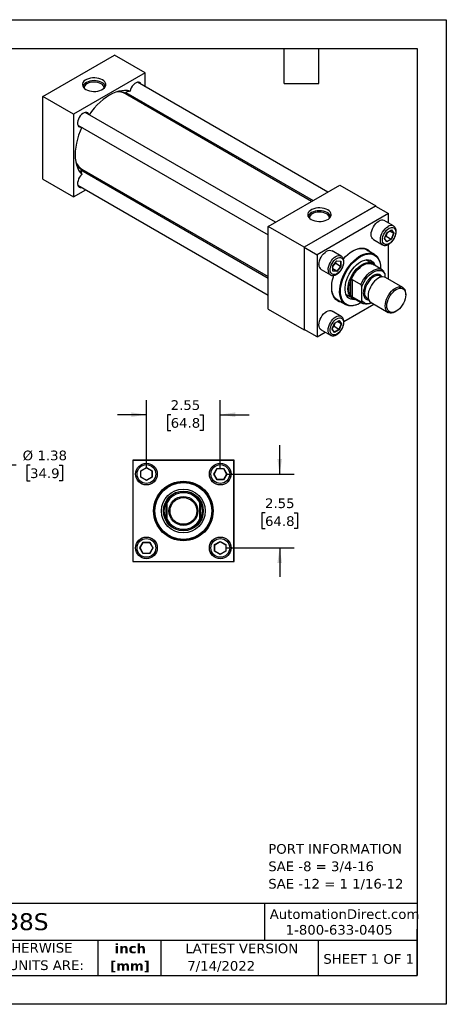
# Model space of a CAD drawing. Header units: inches. Extents: x 0 to 44, y 0 to 34.
# Tile 3 of 3: x 29.3 to 44, y 0 to 34. Entities that reach past the tile are written whole.
import ezdxf

# ---------------------------------------------------------------- set-up
doc = ezdxf.new("R2010")
doc.units = ezdxf.units.IN
doc.header["$LTSCALE"] = 4
doc.header["$MEASUREMENT"] = 0
doc.linetypes.add('SLD-Solid', pattern=[0])
doc.layers.add('DIMENSIONS', color=140, linetype='SLD-Solid', lineweight=25)
doc.layers.add('TEXT', color=140, linetype='SLD-Solid', lineweight=25)
doc.styles.add('SLDTEXTSTYLE0', font='VERDANA.TTF')
doc.styles.add('SLDTEXTSTYLE1', font='VERDANAB.TTF')
doc.dimstyles.new('SLDDIMSTYLE1', dxfattribs={"dimtxt": 0.339844, "dimasz": 0.52, "dimexe": 0, "dimexo": 0.0625, "dimgap": 0.084961, "dimtad": 0, "dimtih": 1, "dimtoh": 1, "dimrnd": 1e-09, "dimzin": 12, "dimdsep": 46, "dimtxsty": 'SLDTEXTSTYLE0', "dimsah": 1, "dimcen": 0.09, "dimadec": 0, "dimazin": 3, "dimtfac": 1, "dimtofl": 0, "dimtmove": 0, "dimatfit": 3, "dimfxl": 0, "dimfrac": 2, "dimtolj": 1, "dimtzin": 12, "dimarcsym": 0})
doc.dimstyles.new('SLDDIMSTYLE2', dxfattribs={"dimtxt": 0.339844, "dimasz": 0.52, "dimexe": 0, "dimexo": 0.0625, "dimgap": 0.084961, "dimtad": 0, "dimtih": 1, "dimtoh": 1, "dimrnd": 1e-09, "dimzin": 12, "dimdsep": 46, "dimtxsty": 'SLDTEXTSTYLE0', "dimsah": 1, "dimcen": 0.09, "dimadec": 0, "dimazin": 3, "dimtfac": 1, "dimtmove": 0, "dimatfit": 0, "dimfxl": 0, "dimfrac": 2, "dimtolj": 1, "dimtzin": 12, "dimarcsym": 0})

# ---------------------------------------------------------------- blocks, each defined once
blk = doc.blocks.new('SW_NOTE_0')
at = {"layer": 'TEXT', "color": 0, "char_height": 0.33333, "attachment_point": 1, "style": 'SLDTEXTSTYLE0'}
for s, insert in [('PORT INFORMATION', (0, 0.423)), ('SAE -8 = 3/4-16', (0, -0.179)), ('SAE -12 = 1 1/16-12', (0, -0.78))]:
    blk.add_mtext(s, dxfattribs=dict(at, insert=insert))
blk = doc.blocks.new('SW_NOTE_0_1')
at = {"layer": 'TEXT', "color": 0, "char_height": 0.3333, "attachment_point": 2, "style": 'SLDTEXTSTYLE1'}
for s, insert in [('inch', (0.5, 0.423)), ('[mm]', (0.489, -0.179))]:
    blk.add_mtext(s, dxfattribs=dict(at, insert=insert))
blk = doc.blocks.new('SW_NOTE_0_2')
at = {"layer": 'TEXT', "color": 0, "char_height": 0.33333, "attachment_point": 1, "style": 'SLDTEXTSTYLE0'}
for s, insert in [('UNLESS OTHERWISE ', (0, 0.423)), ('SPECIFIED UNITS ARE:', (0, -0.179))]:
    blk.add_mtext(s, dxfattribs=dict(at, insert=insert))
blk = doc.blocks.new('_D_4')
at = {"layer": 'DIMENSIONS'}
for p, q in [((29.146, 18.622), (28.146, 18.622)), ((28.146, 18.622), (28.146, 17.723)), ((29.631, 18.622), (29.517, 18.622)), ((29.517, 18.622), (29.517, 18.082)), ((30.641, 18.622), (30.755, 18.622)), ((30.755, 18.622), (30.755, 18.082)), ((29.517, 18.082), (29.631, 18.082)), ((30.755, 18.082), (30.641, 18.082)), ((23.19, 17.723), (24.539, 17.723)), ((24.779, 17.723), (26.114, 17.723)), ((26.354, 17.723), (28.646, 17.723)), ((28.146, 17.723), (28.146, 16.348)), ((23.19, 16.348), (26.114, 16.348)), ((26.354, 16.348), (28.646, 16.348))]:
    blk.add_line(p, q, dxfattribs=at)
for points in [[(28.146, 17.723), (28.066, 17.203), (28.226, 17.203)], [(28.146, 16.348), (28.226, 16.868), (28.066, 16.868)]]:
    blk.add_solid(points, dxfattribs=at)
at = {"layer": 'DIMENSIONS', "char_height": 0.3333, "attachment_point": 1, "style": 'SLDTEXTSTYLE0'}
for s, insert in [('%%c', (29.375, 19.121)), ('1.38', (29.888, 19.121)), ('34.9', (29.631, 18.505))]:
    blk.add_mtext(s, dxfattribs=dict(at, insert=insert))
blk = doc.blocks.new('_D_6')
at = {"layer": 'DIMENSIONS'}
for p, q in [((33.648, 18.511), (33.648, 20.861)), ((36.198, 18.511), (36.198, 20.861)), ((33.648, 20.361), (32.648, 20.361)), ((34.486, 20.361), (34.372, 20.361)), ((34.372, 20.361), (34.372, 19.82)), ((35.496, 20.361), (35.61, 20.361)), ((35.61, 20.361), (35.61, 19.82)), ((36.198, 20.361), (37.198, 20.361)), ((34.372, 19.82), (34.486, 19.82)), ((35.61, 19.82), (35.496, 19.82))]:
    blk.add_line(p, q, dxfattribs=at)
for points in [[(33.648, 20.361), (33.128, 20.441), (33.128, 20.281)], [(36.198, 20.361), (36.718, 20.281), (36.718, 20.441)]]:
    blk.add_solid(points, dxfattribs=at)
at = {"layer": 'DIMENSIONS', "char_height": 0.3333, "attachment_point": 1, "style": 'SLDTEXTSTYLE0'}
for s, insert in [('2.55', (34.486, 20.86)), ('64.8', (34.486, 20.244))]:
    blk.add_mtext(s, dxfattribs=dict(at, insert=insert))
blk = doc.blocks.new('_D_7')
at = {"layer": 'DIMENSIONS'}
for p, q in [((38.248, 18.311), (38.248, 19.311)), ((36.398, 18.311), (38.748, 18.311)), ((37.743, 16.97), (37.629, 16.97)), ((37.629, 16.97), (37.629, 16.429)), ((38.753, 16.97), (38.867, 16.97)), ((38.867, 16.97), (38.867, 16.429)), ((37.629, 16.429), (37.743, 16.429)), ((38.867, 16.429), (38.753, 16.429)), ((36.398, 15.761), (38.748, 15.761)), ((38.248, 15.761), (38.248, 14.761))]:
    blk.add_line(p, q, dxfattribs=at)
for points in [[(38.248, 18.311), (38.328, 18.831), (38.168, 18.831)], [(38.248, 15.761), (38.168, 15.241), (38.328, 15.241)]]:
    blk.add_solid(points, dxfattribs=at)
at = {"layer": 'DIMENSIONS', "char_height": 0.3333, "attachment_point": 1, "style": 'SLDTEXTSTYLE0'}
for s, insert in [('2.55', (37.743, 17.469)), ('64.8', (37.743, 16.853))]:
    blk.add_mtext(s, dxfattribs=dict(at, insert=insert))

msp = doc.modelspace()

# ---------------------------------------------------------------- linework, layer by layer
at = {"color": 7, "linetype": 'SLD-Solid'}
for p, q in [((0, 34), (44, 34)), ((44, 34), (44, 0)), ((44, 0), (0, 0))]:
    msp.add_line(p, q, dxfattribs=at)
for p, q in [((30.074, 31.35), (32.549, 32.779)), ((33.61, 32.166), (32.549, 32.779)), ((33.61, 32.166), (31.135, 30.738)), ((33.61, 31.679), (33.61, 32.166)), ((39.905, 28.045), (33.334, 31.838)), ((31.135, 30.738), (30.074, 31.35)), ((30.074, 28.492), (30.074, 31.35)), ((39.352, 27.725), (32.923, 31.437)), ((32.938, 31.49), (39.405, 27.756)), ((33.61, 31.041), (33.61, 31.102)), ((31.135, 30.738), (31.135, 27.88)), ((38.102, 27.004), (31.531, 30.797)), ((31.281, 30.364), (37.852, 26.571)), ((37.852, 25.066), (31.386, 28.799)), ((31.423, 28.839), (37.852, 25.127)), ((30.074, 28.492), (31.135, 27.88)), ((31.281, 28.282), (37.852, 24.489)), ((32.056, 28.412), (32.11, 28.442)), ((37.852, 26.859), (40.327, 28.288)), ((40.327, 28.288), (41.565, 27.574)), ((31.135, 27.88), (31.556, 28.123)), ((41.565, 27.574), (39.09, 26.145)), ((41.558, 27.562), (39.097, 26.141)), ((41.558, 27.562), (42, 27.306)), ((41.565, 27.557), (41.565, 27.574)), ((42, 27.306), (39.539, 25.886)), ((42, 26.98), (42, 27.306)), ((42.176, 26.878), (41.858, 27.062)), ((37.852, 24.002), (37.852, 26.859)), ((39.09, 26.145), (37.852, 26.859)), ((41.865, 26.441), (41.944, 26.646)), ((41.867, 26.444), (41.945, 26.644)), ((41.928, 26.524), (41.893, 26.509)), ((41.928, 26.524), (42.095, 26.427)), ((41.944, 26.646), (42.104, 26.739)), ((41.945, 26.644), (42.1, 26.734)), ((42.172, 26.625), (42.042, 26.7)), ((42.172, 26.625), (42.095, 26.427)), ((42.097, 26.732), (42.172, 26.625)), ((42.104, 26.739), (42.184, 26.625)), ((42.184, 26.625), (42.104, 26.419)), ((41.483, 26.412), (41.801, 26.228)), ((41.807, 26.225), (41.801, 26.228)), ((41.944, 26.327), (41.865, 26.441)), ((41.944, 26.337), (41.868, 26.445)), ((42.095, 26.427), (41.942, 26.339)), ((42.104, 26.419), (41.944, 26.327)), ((42, 25.042), (42, 26.238)), ((39.09, 26.145), (39.09, 23.287)), ((39.097, 26.141), (39.097, 23.299)), ((39.097, 26.141), (39.539, 25.886)), ((39.539, 25.886), (39.539, 23.044)), ((40.373, 25.837), (40.055, 26.021)), ((41.525, 25.893), (41.191, 26.086)), ((40.083, 25.504), (40.221, 25.676)), ((40.083, 25.32), (40.083, 25.504)), ((40.085, 25.505), (40.22, 25.672)), ((40.085, 25.326), (40.085, 25.505)), ((40.176, 25.617), (40.181, 25.58)), ((40.348, 25.483), (40.181, 25.58)), ((40.219, 25.671), (40.35, 25.66)), ((40.221, 25.676), (40.359, 25.664)), ((40.348, 25.66), (40.348, 25.483)), ((40.359, 25.664), (40.359, 25.479)), ((41.436, 25.584), (41.227, 25.705)), ((41.785, 25.365), (41.459, 25.553)), ((39.68, 25.371), (39.998, 25.188)), ((40.221, 25.308), (40.083, 25.32)), ((40.216, 25.318), (40.085, 25.394)), ((40.216, 25.318), (40.085, 25.33)), ((40.348, 25.483), (40.216, 25.318)), ((40.359, 25.479), (40.221, 25.308)), ((41.732, 25.419), (41.732, 25.436)), ((41.874, 25.232), (41.874, 25.111)), ((40.703, 24.473), (40.703, 24.985)), ((40.747, 25.028), (41.051, 24.853)), ((40.747, 25.028), (40.747, 24.429)), ((41.772, 25.118), (41.724, 25.145)), ((42.494, 24.757), (41.903, 25.098)), ((40.54, 24.514), (40.748, 24.394)), ((41.079, 24.302), (41.079, 24.773)), ((42.598, 24.496), (42.598, 24.528)), ((40.192, 24.355), (40.525, 24.162)), ((40.465, 23.579), (41.5, 24.176)), ((41.051, 24.254), (40.747, 24.429)), ((40.787, 24.39), (41.113, 24.202)), ((41.025, 24.212), (41.039, 24.22)), ((41.273, 24.363), (41.32, 24.336)), ((41.403, 24.232), (41.994, 23.891)), ((37.852, 24.002), (39.09, 23.287)), ((40.373, 23.755), (40.055, 23.939)), ((42.244, 23.916), (42.272, 23.932)), ((40.062, 23.318), (40.141, 23.523)), ((40.064, 23.32), (40.142, 23.521)), ((40.141, 23.523), (40.301, 23.615)), ((40.142, 23.521), (40.297, 23.611)), ((40.369, 23.501), (40.238, 23.577)), ((40.369, 23.501), (40.292, 23.304)), ((40.293, 23.608), (40.369, 23.501)), ((40.301, 23.615), (40.381, 23.502)), ((40.381, 23.502), (40.301, 23.296)), ((40.368, 23.758), (40.373, 23.755)), ((39.09, 23.287), (39.104, 23.295)), ((39.539, 23.044), (39.097, 23.299)), ((39.539, 23.044), (39.821, 23.207)), ((39.68, 23.289), (39.998, 23.105)), ((40.141, 23.204), (40.062, 23.318)), ((40.141, 23.214), (40.065, 23.322)), ((40.125, 23.401), (40.09, 23.386)), ((40.292, 23.304), (40.125, 23.401)), ((40.292, 23.304), (40.139, 23.216)), ((40.301, 23.296), (40.141, 23.204)), ((33.173, 18.786), (33.173, 15.286)), ((36.673, 18.786), (33.173, 18.786)), ((33.183, 18.776), (33.183, 15.296)), ((36.663, 18.776), (33.183, 18.776)), ((36.663, 15.296), (36.663, 18.776)), ((36.673, 15.286), (36.673, 18.786)), ((33.452, 18.424), (33.648, 18.537)), ((33.452, 18.198), (33.452, 18.424)), ((33.452, 18.424), (33.46, 18.419)), ((33.46, 18.419), (33.648, 18.527)), ((33.46, 18.202), (33.46, 18.419)), ((33.648, 18.537), (33.843, 18.424)), ((33.648, 18.537), (33.648, 18.527)), ((33.648, 18.527), (33.835, 18.419)), ((33.835, 18.419), (33.843, 18.424)), ((33.835, 18.419), (33.835, 18.202)), ((33.843, 18.424), (33.843, 18.198)), ((35.972, 18.311), (36.085, 18.506)), ((35.981, 18.311), (36.09, 18.498)), ((36.085, 18.506), (36.311, 18.506)), ((36.085, 18.506), (36.09, 18.498)), ((36.09, 18.498), (36.306, 18.498)), ((36.311, 18.506), (36.306, 18.498)), ((36.306, 18.498), (36.415, 18.311)), ((36.311, 18.506), (36.424, 18.311)), ((33.452, 18.198), (33.46, 18.202)), ((33.648, 18.085), (33.452, 18.198)), ((33.648, 18.094), (33.46, 18.202)), ((33.835, 18.202), (33.648, 18.094)), ((33.843, 18.198), (33.648, 18.085)), ((33.648, 18.085), (33.648, 18.094)), ((33.843, 18.198), (33.835, 18.202)), ((36.085, 18.115), (35.972, 18.311)), ((35.972, 18.311), (35.981, 18.311)), ((36.09, 18.123), (35.981, 18.311)), ((36.085, 18.115), (36.09, 18.123)), ((36.311, 18.115), (36.085, 18.115)), ((36.306, 18.123), (36.09, 18.123)), ((36.415, 18.311), (36.306, 18.123)), ((36.306, 18.123), (36.311, 18.115)), ((36.424, 18.311), (36.311, 18.115)), ((36.424, 18.311), (36.415, 18.311)), ((34.329, 16.722), (34.329, 17.349)), ((35.517, 17.349), (35.517, 16.722)), ((34.36, 16.747), (34.36, 17.324)), ((35.485, 17.324), (35.485, 16.747)), ((36.002, 15.874), (36.198, 15.987)), ((36.198, 15.987), (36.393, 15.874)), ((36.198, 15.987), (36.198, 15.977)), ((33.422, 15.761), (33.535, 15.956)), ((33.535, 15.565), (33.422, 15.761)), ((33.422, 15.761), (33.431, 15.761)), ((33.431, 15.761), (33.54, 15.948)), ((33.54, 15.573), (33.431, 15.761)), ((33.535, 15.956), (33.761, 15.956)), ((33.54, 15.948), (33.535, 15.956)), ((33.54, 15.948), (33.756, 15.948)), ((33.761, 15.956), (33.756, 15.948)), ((33.756, 15.948), (33.865, 15.761)), ((33.865, 15.761), (33.756, 15.573)), ((33.761, 15.956), (33.874, 15.761)), ((33.874, 15.761), (33.761, 15.565)), ((33.874, 15.761), (33.865, 15.761)), ((36.002, 15.648), (36.002, 15.874)), ((36.002, 15.874), (36.01, 15.869)), ((36.01, 15.652), (36.002, 15.648)), ((36.198, 15.535), (36.002, 15.648)), ((36.01, 15.869), (36.198, 15.977)), ((36.01, 15.652), (36.01, 15.869)), ((36.198, 15.544), (36.01, 15.652)), ((36.198, 15.977), (36.385, 15.869)), ((36.385, 15.652), (36.198, 15.544)), ((36.393, 15.648), (36.198, 15.535)), ((36.393, 15.874), (36.385, 15.869)), ((36.385, 15.869), (36.385, 15.652)), ((36.393, 15.648), (36.385, 15.652)), ((36.393, 15.874), (36.393, 15.648)), ((33.535, 15.565), (33.54, 15.573)), ((33.761, 15.565), (33.535, 15.565)), ((33.756, 15.573), (33.54, 15.573)), ((33.761, 15.565), (33.756, 15.573)), ((36.198, 15.535), (36.198, 15.544)), ((33.173, 15.286), (36.673, 15.286)), ((33.183, 15.296), (36.663, 15.296))]:
    msp.add_line(p, q)
at = {"flags": 128}
for points in [[(32.129, 31.924), (32.071, 31.951), (32.006, 31.972), (31.935, 31.986), (31.861, 31.992), (31.786, 31.99), (31.713, 31.98), (31.644, 31.963), (31.583, 31.938), (31.53, 31.908), (31.488, 31.872), (31.457, 31.832), (31.44, 31.79), (31.437, 31.747), (31.447, 31.704), (31.471, 31.663), (31.507, 31.626), (31.555, 31.592), (31.613, 31.565), (31.678, 31.544), (31.749, 31.53), (31.823, 31.524), (31.898, 31.526), (31.971, 31.536), (32.039, 31.554), (32.101, 31.578), (32.154, 31.608), (32.196, 31.644), (32.226, 31.684), (32.243, 31.726), (32.247, 31.769), (32.237, 31.812), (32.213, 31.853), (32.176, 31.89), (32.129, 31.924)], [(32.11, 31.831), (32.052, 31.858), (31.987, 31.878), (31.916, 31.891), (31.842, 31.895), (31.768, 31.891), (31.697, 31.878), (31.631, 31.858), (31.574, 31.831), (31.527, 31.798), (31.492, 31.76), (31.47, 31.719), (31.463, 31.676), (31.463, 31.674)], [(32.085, 31.788), (32.031, 31.814), (31.969, 31.832), (31.902, 31.843), (31.833, 31.846), (31.764, 31.841), (31.698, 31.828), (31.638, 31.808), (31.587, 31.781), (31.546, 31.748), (31.517, 31.712), (31.501, 31.673), (31.499, 31.633)], [(33.463, 31.764), (33.463, 31.765), (33.443, 31.803), (33.414, 31.828), (33.378, 31.84), (33.336, 31.839), (33.291, 31.823), (33.244, 31.795), (33.2, 31.755), (33.159, 31.706), (33.124, 31.65), (33.098, 31.591), (33.081, 31.531)], [(33.081, 31.531), (32.991, 31.55), (32.896, 31.555), (32.797, 31.548), (32.694, 31.528), (32.588, 31.495), (32.481, 31.45), (32.372, 31.393), (32.264, 31.325), (32.156, 31.246), (32.05, 31.156), (31.947, 31.058), (31.848, 30.95), (31.753, 30.835), (31.667, 30.719)], [(33.499, 31.105), (33.48, 31.153), (33.467, 31.184)], [(31.66, 30.723), (31.646, 30.753), (31.62, 30.781), (31.585, 30.797), (31.545, 30.799), (31.5, 30.788), (31.454, 30.763), (31.408, 30.726), (31.366, 30.679), (31.33, 30.625), (31.301, 30.566), (31.282, 30.506), (31.272, 30.449), (31.274, 30.396), (31.286, 30.351), (31.308, 30.317), (31.339, 30.295), (31.377, 30.287), (31.41, 30.29)], [(31.417, 30.286), (31.36, 30.153), (31.307, 30.013), (31.264, 29.874), (31.23, 29.735), (31.205, 29.599), (31.19, 29.466), (31.185, 29.338), (31.19, 29.215), (31.205, 29.1), (31.23, 28.992), (31.264, 28.893), (31.307, 28.803), (31.36, 28.723), (31.42, 28.655)], [(31.42, 28.655), (31.377, 28.61), (31.339, 28.558), (31.308, 28.5), (31.286, 28.44), (31.274, 28.382), (31.272, 28.328), (31.282, 28.28), (31.301, 28.243), (31.33, 28.218), (31.366, 28.206), (31.408, 28.207), (31.41, 28.208)], [(31.914, 28.494), (31.947, 28.498), (31.999, 28.506)], [(39.907, 27.433), (39.849, 27.461), (39.784, 27.482), (39.713, 27.496), (39.639, 27.502), (39.564, 27.5), (39.491, 27.49), (39.423, 27.472), (39.361, 27.448), (39.308, 27.417), (39.266, 27.382), (39.236, 27.342), (39.219, 27.3), (39.215, 27.257), (39.225, 27.214), (39.249, 27.173), (39.286, 27.135), (39.333, 27.102), (39.391, 27.075), (39.456, 27.054), (39.527, 27.04), (39.601, 27.034), (39.676, 27.036), (39.749, 27.046), (39.817, 27.063), (39.879, 27.088), (39.932, 27.118), (39.974, 27.154), (40.005, 27.193), (40.022, 27.235), (40.025, 27.278), (40.015, 27.321), (39.991, 27.362), (39.955, 27.4), (39.907, 27.433)], [(39.888, 27.341), (39.831, 27.368), (39.765, 27.388), (39.694, 27.4), (39.62, 27.405), (39.546, 27.4), (39.475, 27.388), (39.41, 27.368), (39.352, 27.341), (39.305, 27.307), (39.27, 27.27), (39.249, 27.229), (39.241, 27.186), (39.241, 27.184)], [(39.863, 27.298), (39.809, 27.323), (39.748, 27.342), (39.681, 27.353), (39.611, 27.356), (39.542, 27.351), (39.477, 27.338), (39.417, 27.317), (39.365, 27.291), (39.324, 27.258), (39.295, 27.222), (39.279, 27.183), (39.277, 27.143)], [(41.483, 26.412), (41.483, 26.412), (41.45, 26.44), (41.426, 26.478), (41.411, 26.527), (41.406, 26.584), (41.411, 26.647), (41.426, 26.713), (41.45, 26.78), (41.483, 26.845), (41.523, 26.906), (41.569, 26.961), (41.619, 27.007), (41.671, 27.043)], [(41.801, 26.228), (41.801, 26.228), (41.768, 26.256), (41.744, 26.295), (41.729, 26.343), (41.724, 26.4), (41.729, 26.463), (41.744, 26.529), (41.768, 26.596), (41.801, 26.662), (41.842, 26.723), (41.887, 26.778), (41.937, 26.824), (41.989, 26.859)], [(39.602, 25.543), (39.608, 25.606), (39.623, 25.672), (39.647, 25.739), (39.68, 25.804), (39.72, 25.866), (39.766, 25.92), (39.816, 25.966), (39.868, 26.002), (39.919, 26.026), (39.969, 26.037), (40.015, 26.036), (40.055, 26.021)], [(39.921, 25.359), (39.926, 25.422), (39.941, 25.488), (39.965, 25.555), (39.998, 25.621), (40.038, 25.682), (40.084, 25.737), (40.134, 25.783), (40.186, 25.819), (40.238, 25.843), (40.287, 25.854), (40.333, 25.852), (40.37, 25.839)], [(41.025, 24.211), (40.942, 24.169), (40.859, 24.138), (40.779, 24.12), (40.702, 24.115), (40.63, 24.123), (40.564, 24.143), (40.504, 24.176), (40.451, 24.22), (40.406, 24.276), (40.37, 24.343), (40.343, 24.419), (40.326, 24.504), (40.319, 24.596), (40.321, 24.694), (40.334, 24.796), (40.356, 24.902), (40.387, 25.01), (40.428, 25.118), (40.476, 25.225), (40.533, 25.329), (40.596, 25.429), (40.666, 25.523), (40.74, 25.61), (40.819, 25.689), (40.9, 25.759), (40.983, 25.818), (41.067, 25.866), (41.15, 25.903), (41.232, 25.927), (41.31, 25.939), (41.385, 25.938), (41.454, 25.924), (41.517, 25.897), (41.574, 25.859), (41.623, 25.808), (41.663, 25.747), (41.695, 25.676), (41.717, 25.595), (41.729, 25.506), (41.732, 25.436)], [(40.448, 25.743), (40.521, 25.82), (40.602, 25.895), (40.685, 25.96), (40.769, 26.014), (40.854, 26.057), (40.937, 26.089), (41.018, 26.107), (41.095, 26.113), (41.168, 26.107), (41.236, 26.088), (41.298, 26.056), (41.352, 26.013), (41.388, 25.972)], [(40.762, 26.01), (40.797, 26.029), (40.881, 26.066), (40.963, 26.09), (41.042, 26.102), (41.117, 26.101), (41.187, 26.087), (41.251, 26.06), (41.308, 26.021), (41.318, 26.013)], [(41.039, 25.819), (41.123, 25.862), (41.205, 25.892), (41.285, 25.909), (41.361, 25.913), (41.433, 25.905), (41.499, 25.883), (41.558, 25.849), (41.609, 25.803), (41.653, 25.745), (41.687, 25.677), (41.712, 25.599), (41.727, 25.513), (41.732, 25.419), (41.732, 25.395)], [(41.06, 24.232), (41.039, 24.22), (40.956, 24.177), (40.874, 24.147), (40.794, 24.13), (40.717, 24.125), (40.646, 24.134), (40.58, 24.156), (40.521, 24.19), (40.469, 24.236), (40.426, 24.294), (40.392, 24.362), (40.367, 24.44), (40.352, 24.526), (40.347, 24.62), (40.352, 24.719), (40.367, 24.823), (40.392, 24.929), (40.426, 25.037), (40.469, 25.145), (40.521, 25.251), (40.58, 25.353), (40.646, 25.451), (40.717, 25.542), (40.794, 25.626), (40.874, 25.7), (40.956, 25.765), (41.039, 25.819)], [(40.876, 24.338), (40.827, 24.331), (40.762, 24.333), (40.702, 24.347), (40.649, 24.373), (40.603, 24.412), (40.565, 24.462), (40.536, 24.523), (40.517, 24.592), (40.507, 24.67), (40.507, 24.754), (40.517, 24.843), (40.536, 24.936), (40.565, 25.029), (40.603, 25.123), (40.649, 25.215), (40.702, 25.303), (40.762, 25.386), (40.827, 25.462), (40.895, 25.53), (40.967, 25.588), (41.039, 25.636), (41.112, 25.672), (41.183, 25.696), (41.252, 25.708), (41.317, 25.706), (41.376, 25.692), (41.429, 25.665), (41.475, 25.627), (41.513, 25.577), (41.542, 25.516), (41.548, 25.501)], [(40.606, 24.708), (40.611, 24.791), (40.626, 24.878), (40.65, 24.967), (40.683, 25.056), (40.725, 25.145), (40.774, 25.23), (40.829, 25.31), (40.89, 25.383), (40.955, 25.449), (41.023, 25.505), (41.092, 25.55), (41.161, 25.585), (41.229, 25.607), (41.294, 25.616), (41.355, 25.613), (41.41, 25.597), (41.459, 25.569), (41.501, 25.529), (41.501, 25.528)], [(40.703, 24.985), (40.74, 25.073), (40.784, 25.159), (40.835, 25.241), (40.893, 25.318), (40.955, 25.387), (41.021, 25.448), (41.089, 25.498), (41.157, 25.538), (41.225, 25.566), (41.291, 25.581), (41.353, 25.584), (41.411, 25.573), (41.459, 25.553)], [(41.44, 25.582), (41.43, 25.645), (41.429, 25.649)], [(39.998, 25.188), (39.998, 25.188), (39.994, 25.19)], [(40.389, 24.241), (40.37, 24.244), (40.302, 24.263), (40.241, 24.295), (40.186, 24.338), (40.14, 24.393), (40.102, 24.458), (40.073, 24.533), (40.054, 24.617), (40.044, 24.708), (40.044, 24.805), (40.054, 24.908), (40.073, 25.014), (40.102, 25.123), (40.117, 25.169)], [(41.051, 24.853), (41.095, 24.945), (41.147, 25.033), (41.207, 25.115), (41.272, 25.19), (41.341, 25.255), (41.413, 25.309), (41.485, 25.351), (41.557, 25.379), (41.626, 25.394), (41.691, 25.395), (41.75, 25.381), (41.802, 25.353), (41.847, 25.312)], [(41.079, 24.773), (41.116, 24.863), (41.161, 24.95), (41.214, 25.034), (41.274, 25.11), (41.339, 25.178), (41.407, 25.237), (41.477, 25.283), (41.546, 25.317), (41.614, 25.338), (41.679, 25.344), (41.739, 25.336), (41.792, 25.315), (41.838, 25.28), (41.874, 25.232)], [(41.724, 25.145), (41.719, 25.148), (41.675, 25.163), (41.624, 25.166), (41.57, 25.155), (41.513, 25.131), (41.456, 25.095), (41.4, 25.048), (41.347, 24.992), (41.3, 24.928), (41.258, 24.858), (41.225, 24.785), (41.2, 24.711), (41.185, 24.639), (41.179, 24.57)], [(40.703, 24.473), (40.679, 24.52), (40.662, 24.573), (40.652, 24.633), (40.648, 24.697), (40.652, 24.765), (40.662, 24.837), (40.679, 24.91), (40.703, 24.985)], [(41.903, 25.098), (41.864, 25.115), (41.813, 25.121), (41.757, 25.115), (41.698, 25.096), (41.638, 25.064), (41.579, 25.021), (41.522, 24.968), (41.468, 24.906), (41.42, 24.837), (41.378, 24.763), (41.345, 24.686), (41.32, 24.609), (41.305, 24.533), (41.3, 24.461)], [(40.319, 24.281), (40.29, 24.292), (40.229, 24.325), (40.176, 24.37), (40.131, 24.426), (40.095, 24.493), (40.068, 24.57), (40.05, 24.655), (40.043, 24.748), (40.043, 24.764)], [(40.83, 24.365), (40.829, 24.365), (40.774, 24.381), (40.725, 24.409), (40.683, 24.449), (40.65, 24.501), (40.626, 24.562), (40.611, 24.631), (40.606, 24.708)], [(41.891, 24.12), (41.896, 24.192), (41.911, 24.267), (41.936, 24.345), (41.969, 24.422), (42.011, 24.495), (42.059, 24.564), (42.112, 24.627), (42.17, 24.68), (42.229, 24.723), (42.289, 24.755), (42.348, 24.774), (42.403, 24.78), (42.455, 24.773), (42.5, 24.754), (42.537, 24.722), (42.566, 24.678), (42.586, 24.624), (42.597, 24.562), (42.598, 24.528)], [(41.946, 24.12), (41.951, 24.188), (41.966, 24.26), (41.99, 24.333), (42.023, 24.405), (42.063, 24.475), (42.109, 24.539), (42.161, 24.597), (42.216, 24.646), (42.272, 24.684), (42.329, 24.711), (42.384, 24.726), (42.435, 24.728), (42.481, 24.717), (42.522, 24.694), (42.554, 24.659), (42.578, 24.613), (42.593, 24.558), (42.598, 24.496), (42.593, 24.428), (42.578, 24.356), (42.554, 24.283), (42.522, 24.21), (42.481, 24.14), (42.435, 24.076), (42.384, 24.019), (42.329, 23.97), (42.272, 23.932), (42.216, 23.905), (42.161, 23.89), (42.109, 23.888), (42.063, 23.899), (42.023, 23.922), (41.99, 23.957), (41.966, 24.002), (41.951, 24.057), (41.946, 24.12)], [(40.689, 24.367), (40.751, 24.39), (40.753, 24.391)], [(41.423, 24.221), (41.413, 24.215), (41.341, 24.187), (41.272, 24.172), (41.207, 24.172), (41.147, 24.185), (41.095, 24.213), (41.051, 24.254)], [(41.42, 24.222), (41.407, 24.217), (41.339, 24.196), (41.274, 24.19), (41.214, 24.198), (41.161, 24.219), (41.116, 24.254), (41.079, 24.302)], [(39.68, 23.289), (39.68, 23.289), (39.647, 23.316), (39.623, 23.355), (39.608, 23.404), (39.602, 23.461), (39.608, 23.523), (39.623, 23.59), (39.647, 23.657), (39.68, 23.722), (39.72, 23.783), (39.766, 23.838), (39.816, 23.884), (39.868, 23.92), (39.919, 23.944), (39.969, 23.955), (40.015, 23.953), (40.055, 23.939)], [(42.244, 23.916), (42.229, 23.907), (42.17, 23.882), (42.112, 23.869), (42.059, 23.869), (42.011, 23.883), (41.969, 23.909), (41.936, 23.947), (41.911, 23.995), (41.896, 24.054), (41.891, 24.12)], [(39.999, 23.105), (39.998, 23.105), (39.965, 23.133), (39.941, 23.172), (39.926, 23.22), (39.921, 23.277), (39.926, 23.34), (39.941, 23.406), (39.965, 23.473), (39.998, 23.538), (40.038, 23.6), (40.084, 23.654), (40.134, 23.701), (40.186, 23.736), (40.238, 23.76), (40.287, 23.772), (40.333, 23.77), (40.368, 23.758)]]:
    msp.add_lwpolyline(points, dxfattribs=at)
for centre, radius in [((33.648, 18.311), 0.375), ((36.198, 18.311), 0.375), ((34.923, 17.036), 1.028), ((34.923, 17.036), 1.008), ((34.923, 17.036), 1), ((34.923, 17.036), 0.98), ((34.923, 17.036), 0.755), ((34.923, 17.036), 0.688), ((34.923, 17.036), 0.688), ((34.923, 17.036), 0.5), ((34.923, 17.036), 0.461), ((33.648, 15.761), 0.375), ((36.198, 15.761), 0.375)]:
    msp.add_circle(centre, radius)
for centre, radius, start, end in [((32.021, 31.638), 0.164, 358.401, 67.0468), ((32.035, 31.661), 0.186, 4.2216, 66.3757), ((32.652, 30.953), 0.554, 60.7619, 93.2664), ((32.665, 30.99), 0.532, 46.1776, 89.4619), ((32.975, 31.563), 0.107, 240.8955, 280.0181), ((31.708, 29.316), 0.556, 206.781, 239.2014), ((31.682, 29.287), 0.533, 210.6165, 253.7547), ((31.34, 28.731), 0.107, 19.9836, 59.2827), ((39.799, 27.147), 0.164, 358.401, 67.0468), ((39.813, 27.17), 0.186, 4.2216, 66.3757), ((41.781, 26.89), 0.189, 65.6929, 125.6176), ((42.099, 26.706), 0.189, 65.9871, 125.5919), ((39.786, 25.523), 0.185, 173.7012, 234.9867), ((41.19, 25.442), 0.316, 18.4474, 51.1475), ((40.111, 25.341), 0.191, 174.5586, 232.2749), ((41.398, 24.544), 0.22, 173.2971, 235.3908), ((40.748, 24.668), 0.307, 248.3653, 282.0506), ((40.907, 24.595), 0.238, 210.9673, 239.749), ((41.544, 24.434), 0.246, 173.6295, 235.0583), ((34.923, 17.036), 0.671, 33.1044, 146.8956), ((34.923, 17.036), 0.671, 152.155, 207.845), ((34.923, 17.036), 0.632, 27.1458, 152.8542), ((34.923, 17.036), 0.671, 332.155, 27.845), ((34.923, 17.036), 0.632, 207.1458, 332.8542), ((34.923, 17.036), 0.671, 213.1044, 326.8956)]:
    msp.add_arc(centre, radius, start, end)
for centre, major_axis, ratio, start_param, end_param in [((41.939, 26.65), (0.00642, -0.0055), 0.218355, 0.076754, 0.708725), ((42.099, 26.742), (0.00197, 0.00892), 0.697855, 3.709862, 4.495341), ((42.178, 26.628), (0.00862, 0.00105), 0.565702, 3.786616, 5.357412), ((41.859, 26.444), (0.00862, 0.00105), 0.565702, 5.357412, 5.989383), ((41.939, 26.33), (0.00197, 0.00892), 0.697855, 4.495341, 5.714916), ((42.099, 26.423), (0.00642, -0.0055), 0.218355, 0.708725, 2.279522), ((40.077, 25.508), (0.00798, -0.00281), 0.218224, 5.57449, 6.206482), ((40.216, 25.68), (-0.0034, 0.00799), 0.565779, 3.435482, 4.067474), ((40.354, 25.667), (0.00674, 0.00617), 0.697843, 3.709805, 4.929575), ((40.077, 25.323), (0.00674, 0.00617), 0.697843, 4.929575, 5.714973), ((40.216, 25.311), (-0.0034, 0.00799), 0.565779, 4.067474, 5.63827), ((40.354, 25.483), (0.00798, -0.00281), 0.218224, 4.003694, 5.57449), ((40.136, 23.527), (0.00642, -0.0055), 0.218355, 0.076754, 0.708725), ((40.295, 23.619), (0.00197, 0.00892), 0.697855, 3.709862, 4.495341), ((40.375, 23.505), (0.00862, 0.00105), 0.565702, 3.786616, 5.357412), ((40.056, 23.321), (0.00862, 0.00105), 0.565702, 5.357412, 5.989383), ((40.136, 23.207), (0.00197, 0.00892), 0.697855, 4.495341, 5.714916), ((40.295, 23.299), (0.00642, -0.0055), 0.218355, 0.708725, 2.279522)]:
    msp.add_ellipse(centre, major_axis=major_axis, ratio=ratio, start_param=start_param, end_param=end_param)
for points, knots in [([(33.081, 31.531), (33.059, 31.527), (33.015, 31.518), (32.965, 31.504), (32.932, 31.489), (32.92, 31.473), (32.93, 31.458), (32.953, 31.445), (32.993, 31.431), (33.032, 31.421), (33.06, 31.417), (33.065, 31.416)], [0, 0, 0, 0, 0.1748281, 0.3492831, 0.4823026, 0.6163574, 0.6970215, 0.7781264, 0.8526013, 0.9727365, 1, 1, 1, 1]), ([(31.513, 28.726), (31.511, 28.728), (31.493, 28.75), (31.464, 28.78), (31.43, 28.81), (31.407, 28.823), (31.391, 28.823), (31.381, 28.803), (31.386, 28.768), (31.399, 28.716), (31.411, 28.682), (31.42, 28.655)], [0, 0, 0, 0, 0.0149489, 0.1487926, 0.2293297, 0.3103069, 0.3846646, 0.5046106, 0.7207418, 0.7712171, 1, 1, 1, 1]), ([(42.195, 26.434), (42.206, 26.455), (42.221, 26.483), (42.238, 26.527), (42.251, 26.564), (42.262, 26.607), (42.268, 26.652), (42.27, 26.696), (42.265, 26.739), (42.255, 26.78), (42.238, 26.818), (42.214, 26.85), (42.192, 26.871), (42.177, 26.877), (42.175, 26.878)], [0, 0, 0, 0, 0.119955, 0.168653, 0.24876, 0.330776, 0.417735, 0.507448, 0.599304, 0.692795, 0.787661, 0.884194, 0.984015, 1, 1, 1, 1]), ([(41.794, 26.4), (41.794, 26.471), (41.819, 26.552), (41.905, 26.701), (41.963, 26.763), (42.085, 26.833), (42.144, 26.839), (42.23, 26.789), (42.254, 26.736), (42.254, 26.666)], [0, 0, 0, 0, 0.25, 0.25, 0.5, 0.5, 0.75, 0.75, 1, 1, 1, 1]), ([(42.254, 26.666), (42.254, 26.595), (42.23, 26.514), (42.144, 26.364), (42.085, 26.303), (41.963, 26.232), (41.905, 26.226), (41.819, 26.276), (41.794, 26.33), (41.794, 26.4)], [0, 0, 0, 0, 0.25, 0.25, 0.5, 0.5, 0.75, 0.75, 1, 1, 1, 1]), ([(41.971, 26.659), (41.964, 26.647), (41.941, 26.607), (41.933, 26.558), (41.928, 26.524)], [0, 0, 0, 0, 0.298773, 1, 1, 1, 1]), ([(41.809, 26.226), (41.818, 26.221), (41.84, 26.21), (41.88, 26.205), (41.925, 26.209), (41.97, 26.222), (42.014, 26.244), (42.058, 26.273), (42.096, 26.306), (42.128, 26.34), (42.155, 26.373), (42.177, 26.404), (42.19, 26.426), (42.195, 26.434)], [0, 0, 0, 0, 0.075131, 0.181079, 0.28914, 0.397384, 0.503161, 0.604252, 0.714029, 0.795435, 0.864354, 0.947509, 1, 1, 1, 1]), ([(40.221, 25.227), (40.16, 25.191), (40.102, 25.186), (40.016, 25.235), (39.991, 25.289), (39.991, 25.43), (40.016, 25.511), (40.102, 25.66), (40.16, 25.722), (40.221, 25.757)], [0, 0, 0, 0, 0.25, 0.25, 0.5, 0.5, 0.75, 0.75, 1, 1, 1, 1]), ([(40.181, 25.58), (40.149, 25.555), (40.112, 25.524), (40.089, 25.485), (40.085, 25.478)], [0, 0, 0, 0, 0.821628, 1, 1, 1, 1]), ([(40.221, 25.757), (40.282, 25.792), (40.341, 25.798), (40.427, 25.748), (40.451, 25.695), (40.451, 25.554), (40.427, 25.473), (40.341, 25.323), (40.282, 25.262), (40.221, 25.227)], [0, 0, 0, 0, 0.25, 0.25, 0.5, 0.5, 0.75, 0.75, 1, 1, 1, 1]), ([(40.392, 25.394), (40.402, 25.414), (40.418, 25.442), (40.435, 25.486), (40.448, 25.523), (40.458, 25.566), (40.465, 25.611), (40.466, 25.655), (40.462, 25.699), (40.452, 25.739), (40.435, 25.777), (40.41, 25.809), (40.388, 25.831), (40.372, 25.837), (40.368, 25.839)], [0, 0, 0, 0, 0.118793, 0.167018, 0.246349, 0.327571, 0.413686, 0.50253, 0.593495, 0.686081, 0.780027, 0.875624, 0.974478, 1, 1, 1, 1]), ([(39.993, 25.191), (39.993, 25.191), (40.005, 25.181), (40.033, 25.171), (40.076, 25.164), (40.122, 25.168), (40.167, 25.181), (40.211, 25.203), (40.255, 25.232), (40.293, 25.265), (40.325, 25.299), (40.352, 25.332), (40.374, 25.363), (40.387, 25.385), (40.392, 25.394)], [0, 0, 0, 0, 0.002851, 0.108365, 0.210505, 0.314683, 0.419038, 0.521014, 0.618473, 0.724305, 0.802786, 0.869228, 0.949396, 1, 1, 1, 1]), ([(41.78, 25.118), (41.775, 25.128), (41.759, 25.157), (41.719, 25.188), (41.665, 25.208), (41.604, 25.209), (41.54, 25.193), (41.477, 25.163), (41.413, 25.12), (41.349, 25.062), (41.288, 24.99), (41.234, 24.907), (41.189, 24.819), (41.158, 24.73), (41.139, 24.645), (41.136, 24.595), (41.135, 24.57)], [0, 0, 0, 0, 0.043086, 0.120138, 0.19719, 0.272641, 0.34508, 0.413425, 0.481771, 0.55421, 0.629661, 0.706713, 0.783765, 0.859215, 0.931655, 1, 1, 1, 1]), ([(40.703, 24.985), (40.705, 24.991), (40.708, 24.996), (40.713, 25.007), (40.716, 25.012), (40.724, 25.021), (40.728, 25.025), (40.735, 25.028), (40.738, 25.029), (40.743, 25.03), (40.745, 25.029), (40.747, 25.028)], [0, 0, 0, 0, 0.25, 0.25, 0.5, 0.5, 0.75, 0.75, 0.875, 0.875, 1, 1, 1, 1]), ([(41.135, 24.57), (41.136, 24.547), (41.139, 24.498), (41.158, 24.436), (41.189, 24.383), (41.234, 24.346), (41.28, 24.327), (41.314, 24.328), (41.326, 24.328)], [0, 0, 0, 0, 0.164756, 0.33938, 0.521264, 0.707008, 0.892753, 1, 1, 1, 1]), ([(40.747, 24.429), (40.745, 24.431), (40.743, 24.432), (40.738, 24.436), (40.735, 24.438), (40.73, 24.442), (40.728, 24.444), (40.724, 24.448), (40.722, 24.45), (40.716, 24.455), (40.713, 24.459), (40.708, 24.466), (40.705, 24.469), (40.703, 24.473)], [0, 0, 0, 0, 0.125, 0.125, 0.25, 0.25, 0.375, 0.375, 0.5, 0.5, 0.75, 0.75, 1, 1, 1, 1]), ([(39.991, 23.277), (39.991, 23.347), (40.016, 23.429), (40.102, 23.578), (40.16, 23.64), (40.282, 23.71), (40.341, 23.716), (40.427, 23.666), (40.451, 23.613), (40.451, 23.542)], [0, 0, 0, 0, 0.25, 0.25, 0.5, 0.5, 0.75, 0.75, 1, 1, 1, 1]), ([(40.451, 23.542), (40.451, 23.472), (40.427, 23.391), (40.341, 23.241), (40.282, 23.18), (40.16, 23.109), (40.102, 23.103), (40.016, 23.153), (39.991, 23.207), (39.991, 23.277)], [0, 0, 0, 0, 0.25, 0.25, 0.5, 0.5, 0.75, 0.75, 1, 1, 1, 1]), ([(40.168, 23.536), (40.161, 23.524), (40.137, 23.484), (40.13, 23.435), (40.125, 23.401)], [0, 0, 0, 0, 0.298773, 1, 1, 1, 1]), ([(40.392, 23.311), (40.402, 23.332), (40.418, 23.36), (40.435, 23.403), (40.448, 23.441), (40.458, 23.484), (40.465, 23.529), (40.466, 23.573), (40.462, 23.616), (40.452, 23.657), (40.435, 23.695), (40.411, 23.727), (40.387, 23.749), (40.37, 23.756), (40.365, 23.758)], [0, 0, 0, 0, 0.117886, 0.165744, 0.244469, 0.325071, 0.410529, 0.498695, 0.588966, 0.680845, 0.774074, 0.868942, 0.967041, 1, 1, 1, 1]), ([(40, 23.106), (40.011, 23.1), (40.035, 23.088), (40.077, 23.082), (40.122, 23.086), (40.167, 23.099), (40.211, 23.12), (40.255, 23.15), (40.293, 23.183), (40.325, 23.217), (40.352, 23.25), (40.374, 23.281), (40.387, 23.303), (40.392, 23.311)], [0, 0, 0, 0, 0.0914479, 0.1955265, 0.3016809, 0.4080153, 0.5119261, 0.6112344, 0.719074, 0.7990439, 0.8667467, 0.9484355, 1, 1, 1, 1]), ([(33.648, 17.986), (33.562, 17.986), (33.479, 18.02), (33.357, 18.142), (33.323, 18.225), (33.323, 18.397), (33.357, 18.48), (33.479, 18.601), (33.562, 18.636), (33.648, 18.636)], [0, 0, 0, 0, 0.25, 0.25, 0.5, 0.5, 0.75, 0.75, 1, 1, 1, 1]), ([(33.648, 18.636), (33.734, 18.636), (33.817, 18.601), (33.939, 18.48), (33.973, 18.397), (33.973, 18.225), (33.939, 18.142), (33.817, 18.02), (33.734, 17.986), (33.648, 17.986)], [0, 0, 0, 0, 0.25, 0.25, 0.5, 0.5, 0.75, 0.75, 1, 1, 1, 1]), ([(35.873, 18.311), (35.873, 18.397), (35.907, 18.48), (36.029, 18.601), (36.112, 18.636), (36.284, 18.636), (36.367, 18.601), (36.489, 18.48), (36.523, 18.397), (36.523, 18.311)], [0, 0, 0, 0, 0.25, 0.25, 0.5, 0.5, 0.75, 0.75, 1, 1, 1, 1]), ([(36.523, 18.311), (36.523, 18.225), (36.489, 18.142), (36.367, 18.02), (36.284, 17.986), (36.112, 17.986), (36.029, 18.02), (35.907, 18.142), (35.873, 18.225), (35.873, 18.311)], [0, 0, 0, 0, 0.25, 0.25, 0.5, 0.5, 0.75, 0.75, 1, 1, 1, 1]), ([(34.329, 17.349), (34.332, 17.355), (34.335, 17.36), (34.341, 17.371), (34.344, 17.376), (34.35, 17.387), (34.353, 17.391), (34.357, 17.397), (34.358, 17.399), (34.36, 17.402), (34.36, 17.402), (34.36, 17.402)], [0, 0, 0, 0, 0.25, 0.25, 0.5, 0.5, 0.75, 0.75, 0.875, 0.875, 1, 1, 1, 1]), ([(35.485, 17.402), (35.485, 17.402), (35.486, 17.402), (35.488, 17.399), (35.489, 17.397), (35.491, 17.393), (35.493, 17.391), (35.496, 17.386), (35.497, 17.384), (35.502, 17.376), (35.505, 17.371), (35.511, 17.36), (35.514, 17.355), (35.517, 17.349)], [0, 0, 0, 0, 0.125, 0.125, 0.25, 0.25, 0.375, 0.375, 0.5, 0.5, 0.75, 0.75, 1, 1, 1, 1]), ([(34.36, 16.669), (34.36, 16.669), (34.36, 16.67), (34.358, 16.672), (34.357, 16.674), (34.355, 16.678), (34.353, 16.68), (34.35, 16.685), (34.349, 16.687), (34.344, 16.695), (34.341, 16.7), (34.335, 16.711), (34.332, 16.717), (34.329, 16.722)], [0, 0, 0, 0, 0.125, 0.125, 0.25, 0.25, 0.375, 0.375, 0.5, 0.5, 0.75, 0.75, 1, 1, 1, 1]), ([(35.517, 16.722), (35.514, 16.717), (35.511, 16.711), (35.505, 16.7), (35.502, 16.695), (35.496, 16.685), (35.493, 16.68), (35.489, 16.674), (35.488, 16.672), (35.486, 16.67), (35.485, 16.669), (35.485, 16.669)], [0, 0, 0, 0, 0.25, 0.25, 0.5, 0.5, 0.75, 0.75, 0.875, 0.875, 1, 1, 1, 1]), ([(33.323, 15.761), (33.323, 15.847), (33.357, 15.93), (33.479, 16.051), (33.562, 16.086), (33.734, 16.086), (33.817, 16.051), (33.939, 15.93), (33.973, 15.847), (33.973, 15.761)], [0, 0, 0, 0, 0.25, 0.25, 0.5, 0.5, 0.75, 0.75, 1, 1, 1, 1]), ([(36.198, 15.436), (36.112, 15.436), (36.029, 15.47), (35.907, 15.592), (35.873, 15.675), (35.873, 15.847), (35.907, 15.93), (36.029, 16.051), (36.112, 16.086), (36.198, 16.086)], [0, 0, 0, 0, 0.25, 0.25, 0.5, 0.5, 0.75, 0.75, 1, 1, 1, 1]), ([(36.198, 16.086), (36.284, 16.086), (36.367, 16.051), (36.489, 15.93), (36.523, 15.847), (36.523, 15.675), (36.489, 15.592), (36.367, 15.47), (36.284, 15.436), (36.198, 15.436)], [0, 0, 0, 0, 0.25, 0.25, 0.5, 0.5, 0.75, 0.75, 1, 1, 1, 1]), ([(33.973, 15.761), (33.973, 15.675), (33.939, 15.592), (33.817, 15.47), (33.734, 15.436), (33.562, 15.436), (33.479, 15.47), (33.357, 15.592), (33.323, 15.675), (33.323, 15.761)], [0, 0, 0, 0, 0.25, 0.25, 0.5, 0.5, 0.75, 0.75, 1, 1, 1, 1])]:
    msp.add_open_spline(points, degree=3, knots=knots)
for points in [[(41.874, 25.232), (41.866, 25.259), (41.856, 25.285), (41.847, 25.312)], [(41.051, 24.853), (41.061, 24.826), (41.07, 24.8), (41.079, 24.773)], [(41.051, 24.254), (41.061, 24.269), (41.07, 24.285), (41.079, 24.302)], [(34.36, 17.402), (34.36, 17.377), (34.36, 17.351), (34.36, 17.324)], [(35.485, 17.324), (35.485, 17.351), (35.485, 17.377), (35.485, 17.402)], [(34.36, 16.669), (34.36, 16.695), (34.36, 16.721), (34.36, 16.747)], [(35.485, 16.747), (35.485, 16.721), (35.485, 16.695), (35.485, 16.669)]]:
    msp.add_open_spline(points, degree=3)
at = {"layer": 'TEXT'}
for p, q in [((1, 33), (43, 33)), ((38.4, 31.8), (38.4, 33)), ((39.6, 31.8), (39.6, 33)), ((43, 33), (43, 1)), ((38.4, 31.8), (39.6, 31.8)), ((43, 3.484), (1, 3.484)), ((37.728, 3.484), (37.728, 2.2)), ((43, 1), (43, 2.6)), ((43, 2.2), (1, 2.2)), ((31.972, 2.2), (31.972, 1)), ((34.144, 2.2), (34.144, 1)), ((39.582, 2.2), (39.582, 1)), ((1, 1), (43, 1))]:
    msp.add_line(p, q, dxfattribs=at)

# ---------------------------------------------------------------- block references
for name, p in [('SW_NOTE_0', (37.854, 5.111)), ('SW_NOTE_0_2', (26.395, 1.696)), ('SW_NOTE_0_1', (32.59, 1.673))]:
    msp.add_blockref(name, p, dxfattribs=at)

# ---------------------------------------------------------------- texts
at = {"layer": 'TEXT', "style": 'SLDTEXTSTYLE0'}
for s, insert, char_height, attachment_point in [('HP16250B8S', (25.072, 3.145), 0.5833, 1), ('AutomationDirect.com', (37.905, 3.281), 0.33333, 1), ('1-800-633-0405', (38.455, 2.74), 0.33333, 1), ('LATEST VERSION', (36.937, 2.098), 0.33333, 2), ('SHEET 1 OF 1', (39.755, 1.734), 0.33333, 1), ('7/14/2022', (35.057, 1.494), 0.3333, 1)]:
    msp.add_mtext(s, dxfattribs=dict(at, insert=insert, char_height=char_height, attachment_point=attachment_point))

# ---------------------------------------------------------------- dimensions: what is measured, and where the dimension line sits
at = {"layer": 'DIMENSIONS'}
dim = msp.add_linear_dim(base=(36.198, 20.361), p1=(33.648, 18.311), p2=(36.198, 18.311), dimstyle='SLDDIMSTYLE2', dxfattribs=at)
dim.commit()
dim.dimension.update_dxf_attribs({"geometry": '_D_6', "text_midpoint": (34.991, 20.361), "dimtype": 160})
dim = msp.add_linear_dim(base=(28.146487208, 16.348239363), p1=(22.99033628, 17.723239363), p2=(22.99033628, 16.348239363), angle=90, text='%%c<>', dimstyle='SLDDIMSTYLE1', dxfattribs=at)
dim.commit()
dim.dimension.update_dxf_attribs({"geometry": '_D_4', "text_midpoint": (28.146487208, 18.62191399), "dimtype": 160})
dim = msp.add_linear_dim(base=(38.248, 15.761), p1=(36.198, 18.311), p2=(36.198, 15.761), angle=90, dimstyle='SLDDIMSTYLE2', dxfattribs=at)
dim.commit()
dim.dimension.update_dxf_attribs({"geometry": '_D_7', "text_midpoint": (38.248, 16.97), "dimtype": 160})

doc.saveas('drawing.dxf')
